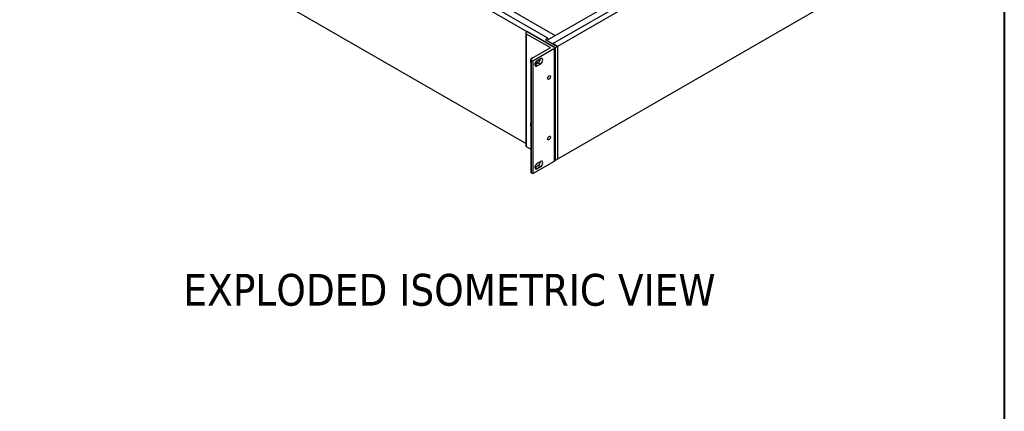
# Model space of a CAD drawing. Header units: millimetres. Extents: x 80 to 2248, y 80 to 1719.
# Tile 61 of 79: x 1462 to 2248, y 900 to 1212. Entities that reach past the tile are written whole.
import ezdxf

# ---------------------------------------------------------------- set-up
doc = ezdxf.new("R2010")
doc.units = ezdxf.units.MM
doc.header["$LTSCALE"] = 8.333333
for name, color, linetype, lineweight in [('Border (ANSI)', 7, 'Continuous', 40), ('Symbol (ANSI)', 7, 'Continuous', 25), ('Visible (ANSI)', 7, 'Continuous', 25), ('Visible Narrow (ANSI)', 7, 'Continuous', 35)]:
    doc.layers.add(name, color=color, linetype=linetype, lineweight=lineweight)
doc.styles.add('Note Text (ANSI) - 3DA', font='tahoma.ttf')

# ---------------------------------------------------------------- blocks, each defined once
blk = doc.blocks.new('Borders Default Border')
at = {"layer": 'Border (ANSI)', "flags": 128}
blk.add_lwpolyline([(9.652, 9.652), (9.652, 206.248), (269.748, 206.248), (269.748, 9.652), (9.652, 9.652)], dxfattribs=at)

msp = doc.modelspace()

# ---------------------------------------------------------------- linework, layer by layer
at = {"layer": 'Visible (ANSI)'}
for p, q in [((1470.2479, 1432.006), (1889.3147, 1190.0576)), ((1883.3338, 1197.8313), (1483.7124, 1428.5529)), ((1865.6836, 1113.4864), (1470.2479, 1341.7913)), ((1887.4439, 1193.307), (2132.1617, 1334.5949)), ((2135.9035, 1332.4346), (1891.1856, 1191.1467)), ((2135.9035, 1242.2199), (1891.1856, 1100.932)), ((1884.0822, 1196.7754), (1942.0325, 1230.2331)), ((1848.5795, 1223.306), (1889.307, 1199.792)), ((1866.8641, 1203.013), (1866.1717, 1202.6132)), ((1888.7255, 1190.3913), (1866.8641, 1203.013)), ((1865.6836, 1201.9328), (1865.6836, 1111.7181)), ((1866.1717, 1201.2524), (1884.9837, 1190.3913)), ((1883.3338, 1197.8313), (1881.4629, 1196.7512)), ((1881.4629, 1196.7512), (1891.1856, 1191.1378)), ((1883.3338, 1196.5869), (1883.3338, 1197.8313)), ((1883.3338, 1197.451), (1884.0822, 1197.0189)), ((1884.0822, 1197.0189), (1883.3338, 1196.5869)), ((1884.0822, 1196.7686), (1884.0822, 1197.0189)), ((1884.9837, 1189.7109), (1870.0726, 1181.1019)), ((1871.3542, 1179.6816), (1888.7255, 1189.7109)), ((1891.1856, 1191.1467), (1887.4439, 1193.307)), ((1887.4439, 1193.307), (1887.4439, 1193.2981)), ((1888.9696, 1190.0511), (1888.9696, 1099.8364)), ((1891.1856, 1191.1378), (1889.3147, 1190.0576)), ((1889.3147, 1190.0576), (1889.3147, 1099.8429)), ((1891.1856, 1191.1467), (1891.1856, 1100.932)), ((1891.1856, 1191.1378), (1891.1856, 1100.9231)), ((1869.8285, 1180.7617), (1869.8285, 1090.547)), ((1870.0726, 1180.4215), (1871.3542, 1179.6816)), ((1871.3542, 1179.6816), (1871.3542, 1089.4669)), ((1874.931, 1179.8456), (1877.5061, 1181.3323)), ((1873.0601, 1176.6051), (1875.6352, 1178.0918)), ((1873.0855, 1176.9745), (1873.6098, 1176.9226)), ((1873.944, 1177.6168), (1873.0862, 1176.9794)), ((1873.6098, 1177.8098), (1873.3964, 1178.035)), ((1874.3587, 1177.3774), (1873.6098, 1177.8098)), ((1874.304, 1177.409), (1873.6098, 1176.9226)), ((1873.6098, 1176.9226), (1873.6099, 1176.9225)), ((1877.5061, 1177.0116), (1874.931, 1175.5249)), ((1866.1717, 1111.0377), (1869.8285, 1108.9264)), ((1891.1856, 1100.9231), (1889.3147, 1099.8429)), ((1871.3542, 1089.4669), (1888.7255, 1099.4962)), ((1873.0601, 1094.5132), (1875.6352, 1095.9999)), ((1874.931, 1097.7536), (1877.5061, 1099.2403)), ((1877.5061, 1094.9197), (1874.931, 1093.433)), ((1889.3147, 1099.8429), (1888.9696, 1100.0422)), ((1870.0726, 1090.2068), (1871.3542, 1089.4669))]:
    msp.add_line(p, q, dxfattribs=at)
for centre, major_axis, start_param, end_param in [((1867.3502, 1201.9328), (-1.6667, 0), 5.49778714, 7.06858347), ((1884.3945, 1190.0511), (0.8333, 0), 5.49778714, 7.06858347), ((1888.1362, 1190.0511), (0.8333, 0), 5.49778714, 7.06858347), ((1872.4768, 1178.0203), (-2.0833, 3.6084), 5.90408207, 7.52225805), ((1870.6619, 1180.7617), (-0.8333, 0), 5.49778714, 7.06858347), ((1872.4768, 1178.0203), (1.905, -3.2996), 3.74226334, 4.1117183), ((1874.931, 1177.6852), (-1.3229, -2.2914), 3.92699082, 7.06858347), ((1872.4768, 1178.0203), (2.0833, -3.6084), 1.19806562, 1.63827559), ((1875.6352, 1180.2521), (1.3229, 2.2914), 3.92699082, 5.49778714), ((1877.5061, 1179.1719), (1.3229, 2.2914), 3.92699082, 7.06858347), ((1872.4768, 1178.0203), (-1.905, 3.2996), 4.30278052, 4.77286747), ((1872.4768, 1178.0203), (-1.3582, 2.3525), 4.11971047, 4.12834874), ((1872.4768, 1126.9893), (-2.0833, 3.6084), 0.33172359, 1.23907274), ((1867.3502, 1111.7181), (-1.6667, 0), 0, 0.78539816), ((1874.931, 1095.5933), (-1.3229, -2.2914), 3.92699082, 7.06858347), ((1875.6352, 1098.1602), (1.3229, 2.2914), 3.92699082, 5.49778714), ((1877.5061, 1097.08), (1.3229, 2.2914), 3.92699082, 7.06858347), ((1888.1362, 1099.8364), (0.8333, 0), 5.49778714, 6.28318531), ((1870.6619, 1090.547), (-0.8333, 0), 0, 0.78539816)]:
    msp.add_ellipse(centre, major_axis=major_axis, ratio=0.57735027, start_param=start_param, end_param=end_param, dxfattribs=at)
for centre in [(1884.3756, 1166.2876), (1884.3756, 1117.8966)]:
    msp.add_ellipse(centre, major_axis=(-0.8308, -1.439), ratio=0.57735027, dxfattribs=at)
msp.add_rational_spline([(1873.2055, 1177.524), (1873.2667, 1177.6936), (1873.3139, 1177.838)], [1.84448919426, 1.93452892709, 2.01393446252], degree=2, dxfattribs=at)
at = {"layer": 'Visible Narrow (ANSI)'}
for p, q in [((1866.1717, 1201.2524), (1866.1717, 1111.0377)), ((1884.9837, 1190.3913), (1884.9837, 1189.7109)), ((1888.7255, 1189.7109), (1888.7255, 1099.4962)), ((1870.0726, 1180.4215), (1870.0726, 1090.2068)), ((1873.0601, 1176.6051), (1874.931, 1175.5249)), ((1875.6352, 1178.0918), (1877.5061, 1177.0116)), ((1873.0601, 1094.5132), (1874.931, 1093.433)), ((1875.6352, 1095.9999), (1877.5061, 1094.9197))]:
    msp.add_line(p, q, dxfattribs=at)

# ---------------------------------------------------------------- block references
at = {"xscale": 8.333333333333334, "yscale": 8.333333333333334, "zscale": 8.333333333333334}
msp.add_blockref('Borders Default Border', (0, 0), dxfattribs=at)

# ---------------------------------------------------------------- texts
at = {"layer": 'Symbol (ANSI)', "insert": (1592.3589, 983.4895), "char_height": 25.4, "attachment_point": 7, "style": 'Note Text (ANSI) - 3DA'}
msp.add_mtext('EXPLODED ISOMETRIC VIEW', dxfattribs=at)

doc.saveas('drawing.dxf')
